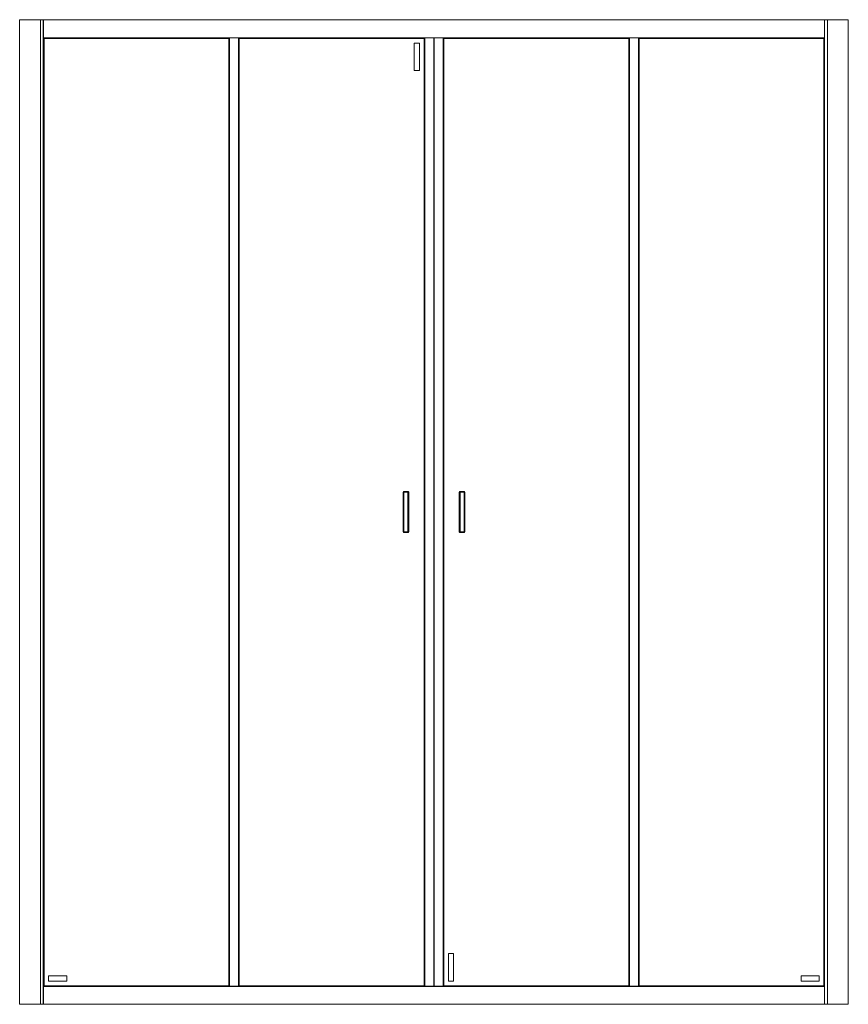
# Model space of a CAD drawing. Header units: millimetres. Extents: x 3871.6 to 3873.2, y 3005.6 to 3007.5.
import ezdxf

# ---------------------------------------------------------------- set-up
doc = ezdxf.new("R2010")
doc.units = ezdxf.units.MM
doc.layers.add('SANINDUSA', color=3, linetype='Continuous')

msp = doc.modelspace()

# ---------------------------------------------------------------- linework, layer by layer
at = {"layer": 'SANINDUSA', "lineweight": 15}
for p, q in [((3871.5962, 3007.4984), (3871.5962, 3005.5984)), ((3871.5968, 3007.4984), (3871.5962, 3007.4984)), ((3871.6359, 3007.4984), (3871.5968, 3007.4984)), ((3871.6362, 3007.4984), (3871.6359, 3007.4984)), ((3871.6362, 3007.4984), (3871.6419, 3007.4984)), ((3871.6362, 3005.5984), (3871.6362, 3007.4984)), ((3871.6419, 3005.5984), (3871.6419, 3007.4984)), ((3871.6422, 3007.4984), (3871.6419, 3007.4984)), ((3873.1502, 3007.4984), (3871.6422, 3007.4984)), ((3871.6422, 3007.4984), (3871.6422, 3007.4981)), ((3873.1502, 3007.4981), (3871.6422, 3007.4981)), ((3871.6422, 3007.4981), (3871.6422, 3007.4637)), ((3873.1502, 3007.4981), (3873.1502, 3007.4984)), ((3873.1505, 3007.4984), (3873.1502, 3007.4984)), ((3873.1502, 3007.4637), (3873.1502, 3007.4981)), ((3873.1505, 3007.4984), (3873.1505, 3005.5984)), ((3873.1562, 3007.4984), (3873.1505, 3007.4984)), ((3873.1562, 3007.4984), (3873.1562, 3005.5984)), ((3873.1565, 3007.4984), (3873.1562, 3007.4984)), ((3873.1956, 3007.4984), (3873.1565, 3007.4984)), ((3873.1962, 3007.4984), (3873.1956, 3007.4984)), ((3873.1962, 3005.5984), (3873.1962, 3007.4984)), ((3871.6422, 3007.4637), (3873.1502, 3007.4637)), ((3871.6422, 3007.4637), (3871.6422, 3007.4634)), ((3871.6422, 3007.4634), (3872.0012, 3007.4634)), ((3871.6422, 3007.4634), (3871.6424, 3007.4633)), ((3871.6422, 3007.4634), (3871.6422, 3005.6334)), ((3871.6424, 3007.4633), (3871.6425, 3007.4632)), ((3871.6432, 3007.4624), (3872.0002, 3007.4624)), ((3871.6432, 3005.6344), (3871.6432, 3007.4624)), ((3872.0002, 3007.4624), (3872.0002, 3005.6344)), ((3872.001, 3007.4632), (3872.0011, 3007.4633)), ((3872.0011, 3007.4633), (3872.0012, 3007.4634)), ((3872.0015, 3007.4634), (3872.0012, 3007.4634)), ((3872.0015, 3007.4634), (3872.0015, 3005.6334)), ((3872.0189, 3007.4634), (3872.0015, 3007.4634)), ((3872.0189, 3007.4634), (3872.0189, 3005.6334)), ((3872.0192, 3007.4634), (3872.0189, 3007.4634)), ((3872.0192, 3007.4634), (3872.7732, 3007.4634)), ((3872.0192, 3007.4634), (3872.0194, 3007.4633)), ((3872.0194, 3007.4633), (3872.0195, 3007.4632)), ((3872.0202, 3007.4624), (3872.3772, 3007.4624)), ((3872.0202, 3005.6344), (3872.0202, 3007.4624)), ((3872.3582, 3007.4534), (3872.3682, 3007.4534)), ((3872.3582, 3007.4004), (3872.3582, 3007.4534)), ((3872.3682, 3007.4534), (3872.3682, 3007.4004)), ((3872.3772, 3007.4624), (3872.3772, 3005.6344)), ((3872.378, 3007.4632), (3872.3781, 3007.4633)), ((3872.3781, 3007.4633), (3872.3782, 3007.4634)), ((3872.3782, 3007.4634), (3872.3782, 3005.6334)), ((3872.3785, 3007.4634), (3872.3785, 3005.6334)), ((3872.3959, 3005.6334), (3872.3959, 3007.4634)), ((3872.3962, 3007.4634), (3872.3962, 3005.6334)), ((3872.3965, 3007.4634), (3872.3965, 3005.6334)), ((3872.4139, 3005.6334), (3872.4139, 3007.4634)), ((3872.4142, 3005.6334), (3872.4142, 3007.4634)), ((3872.4142, 3007.4634), (3872.4144, 3007.4633)), ((3872.4144, 3007.4633), (3872.4145, 3007.4632)), ((3872.4152, 3007.4624), (3872.7722, 3007.4624)), ((3872.4152, 3005.6344), (3872.4152, 3007.4624)), ((3872.7722, 3007.4624), (3872.7722, 3005.6344)), ((3872.773, 3007.4632), (3872.7731, 3007.4633)), ((3872.7731, 3007.4633), (3872.7732, 3007.4634)), ((3872.7735, 3007.4634), (3872.7732, 3007.4634)), ((3872.7735, 3005.6334), (3872.7735, 3007.4634)), ((3872.7735, 3007.4634), (3872.7909, 3007.4634)), ((3872.7909, 3005.6334), (3872.7909, 3007.4634)), ((3872.7912, 3007.4634), (3872.7909, 3007.4634)), ((3872.7912, 3007.4634), (3873.1502, 3007.4634)), ((3872.7912, 3007.4634), (3872.7914, 3007.4633)), ((3872.7914, 3007.4633), (3872.7915, 3007.4632)), ((3872.7922, 3007.4624), (3873.1492, 3007.4624)), ((3872.7922, 3005.6344), (3872.7922, 3007.4624)), ((3873.1492, 3007.4624), (3873.15, 3007.4632)), ((3873.15, 3007.4632), (3873.1492, 3007.4624)), ((3873.1492, 3007.4624), (3873.1492, 3005.6344)), ((3873.15, 3007.4632), (3873.1501, 3007.4633)), ((3873.1501, 3007.4633), (3873.1502, 3007.4634)), ((3873.1502, 3007.4634), (3873.1502, 3007.4637)), ((3873.1502, 3005.6334), (3873.1502, 3007.4634)), ((3872.3682, 3007.4004), (3872.3582, 3007.4004)), ((3872.3367, 3006.5868), (3872.3367, 3006.5101)), ((3872.3367, 3006.5868), (3872.3382, 3006.5868)), ((3872.3382, 3006.5883), (3872.3382, 3006.5868)), ((3872.3459, 3006.5883), (3872.3382, 3006.5883)), ((3872.3382, 3006.5868), (3872.3382, 3006.5101)), ((3872.3459, 3006.5868), (3872.3382, 3006.5868)), ((3872.3459, 3006.5868), (3872.3459, 3006.5101)), ((3872.3474, 3006.5101), (3872.3474, 3006.5866)), ((3872.4451, 3006.5868), (3872.4451, 3006.5103)), ((3872.4466, 3006.5868), (3872.4451, 3006.5868)), ((3872.4466, 3006.5868), (3872.4466, 3006.5883)), ((3872.4466, 3006.5883), (3872.4543, 3006.5883)), ((3872.4466, 3006.5101), (3872.4466, 3006.5868)), ((3872.4543, 3006.5868), (3872.4466, 3006.5868)), ((3872.4543, 3006.5868), (3872.4543, 3006.5883)), ((3872.4543, 3006.5101), (3872.4543, 3006.5868)), ((3872.4558, 3006.5868), (3872.4543, 3006.5868)), ((3872.4558, 3006.5101), (3872.4558, 3006.5868)), ((3872.3367, 3006.5101), (3872.3382, 3006.5101)), ((3872.3382, 3006.5101), (3872.3459, 3006.5101)), ((3872.3382, 3006.5101), (3872.3382, 3006.5086)), ((3872.3459, 3006.5086), (3872.3382, 3006.5086)), ((3872.3459, 3006.5101), (3872.3474, 3006.5101)), ((3872.3459, 3006.5101), (3872.3459, 3006.5086)), ((3872.4466, 3006.5101), (3872.4543, 3006.5101)), ((3872.4466, 3006.5086), (3872.4543, 3006.5086)), ((3872.4543, 3006.5086), (3872.4543, 3006.5101)), ((3872.4558, 3006.5101), (3872.4543, 3006.5101)), ((3872.4242, 3005.6964), (3872.4342, 3005.6964)), ((3872.4242, 3005.6434), (3872.4242, 3005.6964)), ((3872.4342, 3005.6964), (3872.4342, 3005.6434)), ((3871.6522, 3005.6534), (3871.6872, 3005.6534)), ((3871.6522, 3005.6434), (3871.6522, 3005.6534)), ((3871.6872, 3005.6534), (3871.6872, 3005.6434)), ((3873.1402, 3005.6534), (3873.1052, 3005.6534)), ((3873.1052, 3005.6534), (3873.1052, 3005.6434)), ((3873.1402, 3005.6434), (3873.1402, 3005.6534)), ((3871.6424, 3005.6336), (3871.6422, 3005.6334)), ((3871.6422, 3005.6334), (3871.6422, 3005.6331)), ((3872.0012, 3005.6334), (3871.6422, 3005.6334)), ((3871.6422, 3005.6331), (3871.6422, 3005.5987)), ((3873.1502, 3005.6331), (3871.6422, 3005.6331)), ((3871.6425, 3005.6337), (3871.6424, 3005.6336)), ((3872.0002, 3005.6344), (3871.6432, 3005.6344)), ((3871.6872, 3005.6434), (3871.6522, 3005.6434)), ((3872.0011, 3005.6336), (3872.001, 3005.6337)), ((3872.0012, 3005.6334), (3872.0011, 3005.6336)), ((3872.0012, 3005.6334), (3872.0015, 3005.6334)), ((3872.0189, 3005.6334), (3872.0015, 3005.6334)), ((3872.0189, 3005.6334), (3872.0192, 3005.6334)), ((3872.0194, 3005.6336), (3872.0192, 3005.6334)), ((3872.7732, 3005.6334), (3872.0192, 3005.6334)), ((3872.0195, 3005.6337), (3872.0194, 3005.6336)), ((3872.3772, 3005.6344), (3872.0202, 3005.6344)), ((3872.3781, 3005.6336), (3872.378, 3005.6337)), ((3872.3782, 3005.6334), (3872.3781, 3005.6336)), ((3872.4144, 3005.6336), (3872.4142, 3005.6334)), ((3872.4145, 3005.6337), (3872.4144, 3005.6336)), ((3872.7722, 3005.6344), (3872.4152, 3005.6344)), ((3872.4342, 3005.6434), (3872.4242, 3005.6434)), ((3872.7731, 3005.6336), (3872.773, 3005.6337)), ((3872.7732, 3005.6334), (3872.7731, 3005.6336)), ((3872.7732, 3005.6334), (3872.7735, 3005.6334)), ((3872.7735, 3005.6334), (3872.7909, 3005.6334)), ((3872.7909, 3005.6334), (3872.7912, 3005.6334)), ((3872.7914, 3005.6336), (3872.7912, 3005.6334)), ((3873.1502, 3005.6334), (3872.7912, 3005.6334)), ((3872.7915, 3005.6337), (3872.7914, 3005.6336)), ((3873.1492, 3005.6344), (3872.7922, 3005.6344)), ((3873.1052, 3005.6434), (3873.1402, 3005.6434)), ((3873.1501, 3005.6336), (3873.15, 3005.6337)), ((3873.1502, 3005.6334), (3873.1501, 3005.6336)), ((3873.1502, 3005.6331), (3873.1502, 3005.6334)), ((3873.1502, 3005.5987), (3873.1502, 3005.6331)), ((3871.5962, 3005.5984), (3871.5968, 3005.5984)), ((3871.5968, 3005.5984), (3871.6359, 3005.5984)), ((3871.6359, 3005.5984), (3871.6362, 3005.5984)), ((3871.6362, 3005.5984), (3871.6419, 3005.5984)), ((3871.6419, 3005.5984), (3871.6422, 3005.5984)), ((3871.6422, 3005.5987), (3873.1502, 3005.5987)), ((3871.6422, 3005.5987), (3871.6422, 3005.5984)), ((3871.6422, 3005.5984), (3873.1502, 3005.5984)), ((3873.1502, 3005.5984), (3873.1502, 3005.5987)), ((3873.1502, 3005.5984), (3873.1505, 3005.5984)), ((3873.1562, 3005.5984), (3873.1505, 3005.5984)), ((3873.1562, 3005.5984), (3873.1565, 3005.5984)), ((3873.1565, 3005.5984), (3873.1956, 3005.5984)), ((3873.1956, 3005.5984), (3873.1962, 3005.5984))]:
    msp.add_line(p, q, dxfattribs=at)
at = {"layer": 'SANINDUSA', "lineweight": 15, "flags": 128}
for points in [[(3871.6425, 3007.4632), (3871.6429, 3007.4628), (3871.6431, 3007.4625), (3871.6432, 3007.4624)], [(3871.6432, 3007.4624), (3871.6431, 3007.4625), (3871.6429, 3007.4628), (3871.6425, 3007.4632)], [(3872.0002, 3007.4624), (3872.0003, 3007.4625), (3872.0006, 3007.4628), (3872.001, 3007.4632)], [(3872.001, 3007.4632), (3872.0006, 3007.4628), (3872.0003, 3007.4625), (3872.0002, 3007.4624)], [(3872.0195, 3007.4632), (3872.0199, 3007.4628), (3872.0201, 3007.4625), (3872.0202, 3007.4624)], [(3872.0202, 3007.4624), (3872.0201, 3007.4625), (3872.0199, 3007.4628), (3872.0195, 3007.4632)], [(3872.3772, 3007.4624), (3872.3773, 3007.4625), (3872.3776, 3007.4628), (3872.378, 3007.4632)], [(3872.378, 3007.4632), (3872.3776, 3007.4628), (3872.3773, 3007.4625), (3872.3772, 3007.4624)], [(3872.4145, 3007.4632), (3872.4149, 3007.4628), (3872.4151, 3007.4625), (3872.4152, 3007.4624)], [(3872.4152, 3007.4624), (3872.4151, 3007.4625), (3872.4149, 3007.4628), (3872.4145, 3007.4632)], [(3872.7722, 3007.4624), (3872.7723, 3007.4625), (3872.7726, 3007.4628), (3872.773, 3007.4632)], [(3872.773, 3007.4632), (3872.7726, 3007.4628), (3872.7723, 3007.4625), (3872.7722, 3007.4624)], [(3872.7915, 3007.4632), (3872.7919, 3007.4628), (3872.7921, 3007.4625), (3872.7922, 3007.4624)], [(3872.7922, 3007.4624), (3872.7921, 3007.4625), (3872.7919, 3007.4628), (3872.7915, 3007.4632)], [(3871.6432, 3005.6344), (3871.6431, 3005.6343), (3871.6429, 3005.6341), (3871.6425, 3005.6337)], [(3871.6425, 3005.6337), (3871.6429, 3005.6341), (3871.6431, 3005.6343), (3871.6432, 3005.6344)], [(3872.001, 3005.6337), (3872.0006, 3005.6341), (3872.0003, 3005.6343), (3872.0002, 3005.6344)], [(3872.0002, 3005.6344), (3872.0003, 3005.6343), (3872.0006, 3005.6341), (3872.001, 3005.6337)], [(3872.0202, 3005.6344), (3872.0201, 3005.6343), (3872.0199, 3005.6341), (3872.0195, 3005.6337)], [(3872.0195, 3005.6337), (3872.0199, 3005.6341), (3872.0201, 3005.6343), (3872.0202, 3005.6344)], [(3872.378, 3005.6337), (3872.3776, 3005.6341), (3872.3773, 3005.6343), (3872.3772, 3005.6344)], [(3872.3772, 3005.6344), (3872.3773, 3005.6343), (3872.3776, 3005.6341), (3872.378, 3005.6337)], [(3872.4152, 3005.6344), (3872.4151, 3005.6343), (3872.4149, 3005.6341), (3872.4145, 3005.6337)], [(3872.4145, 3005.6337), (3872.4149, 3005.6341), (3872.4151, 3005.6343), (3872.4152, 3005.6344)], [(3872.773, 3005.6337), (3872.7726, 3005.6341), (3872.7723, 3005.6343), (3872.7722, 3005.6344)], [(3872.7722, 3005.6344), (3872.7723, 3005.6343), (3872.7726, 3005.6341), (3872.773, 3005.6337)], [(3872.7922, 3005.6344), (3872.7921, 3005.6343), (3872.7919, 3005.6341), (3872.7915, 3005.6337)], [(3872.7915, 3005.6337), (3872.7919, 3005.6341), (3872.7921, 3005.6343), (3872.7922, 3005.6344)], [(3873.15, 3005.6337), (3873.1496, 3005.6341), (3873.1493, 3005.6343), (3873.1492, 3005.6344)], [(3873.1492, 3005.6344), (3873.1493, 3005.6343), (3873.1496, 3005.6341), (3873.15, 3005.6337)]]:
    msp.add_lwpolyline(points, dxfattribs=at)
at = {"layer": 'SANINDUSA', "lineweight": 15}
for centre, start, end in [((3872.3382, 3006.5868), 90, 180), ((3872.4466, 3006.5868), 90, 180), ((3872.4543, 3006.5868), 0, 90), ((3872.3382, 3006.5101), 180, 270), ((3872.3459, 3006.5101), 270, 0), ((3872.4543, 3006.5101), 270, 0)]:
    msp.add_arc(centre, 0.0015, start, end, dxfattribs=at)
for points, knots in [([(3872.3459, 3006.5868), (3872.3459, 3006.587), (3872.3459, 3006.5874), (3872.3459, 3006.5879), (3872.3459, 3006.5882), (3872.3459, 3006.5883), (3872.3459, 3006.5883)], [0, 0, 0, 0, 0.250003, 0.500014, 0.750012, 1, 1, 1, 1]), ([(3872.3459, 3006.5883), (3872.3461, 3006.5883), (3872.3465, 3006.5882), (3872.347, 3006.5879), (3872.3473, 3006.5874), (3872.3473, 3006.587), (3872.3474, 3006.5868)], [0, 0, 0, 0, 0.249992, 0.500008, 0.750005, 1, 1, 1, 1]), ([(3872.3474, 3006.5868), (3872.3474, 3006.5868), (3872.3473, 3006.5868), (3872.347, 3006.5868), (3872.3465, 3006.5868), (3872.3461, 3006.5868), (3872.3459, 3006.5868)], [0, 0, 0, 0, 0.24999, 0.49998, 0.749985, 1, 1, 1, 1]), ([(3872.4451, 3006.5101), (3872.4451, 3006.5101), (3872.4452, 3006.5101), (3872.4455, 3006.5101), (3872.446, 3006.5101), (3872.4464, 3006.5101), (3872.4466, 3006.5101)], [0, 0, 0, 0, 0.24999, 0.49998, 0.749985, 1, 1, 1, 1]), ([(3872.4466, 3006.5086), (3872.4464, 3006.5086), (3872.446, 3006.5087), (3872.4455, 3006.509), (3872.4452, 3006.5095), (3872.4451, 3006.5099), (3872.4451, 3006.5101)], [0, 0, 0, 0, 0.249992, 0.500004, 0.750002, 1, 1, 1, 1]), ([(3872.4466, 3006.5101), (3872.4466, 3006.5099), (3872.4466, 3006.5095), (3872.4466, 3006.509), (3872.4466, 3006.5087), (3872.4466, 3006.5086), (3872.4466, 3006.5086)], [0, 0, 0, 0, 0.250006, 0.500018, 0.750012, 1, 1, 1, 1])]:
    msp.add_open_spline(points, degree=3, knots=knots, dxfattribs=at)

doc.saveas('drawing.dxf')
